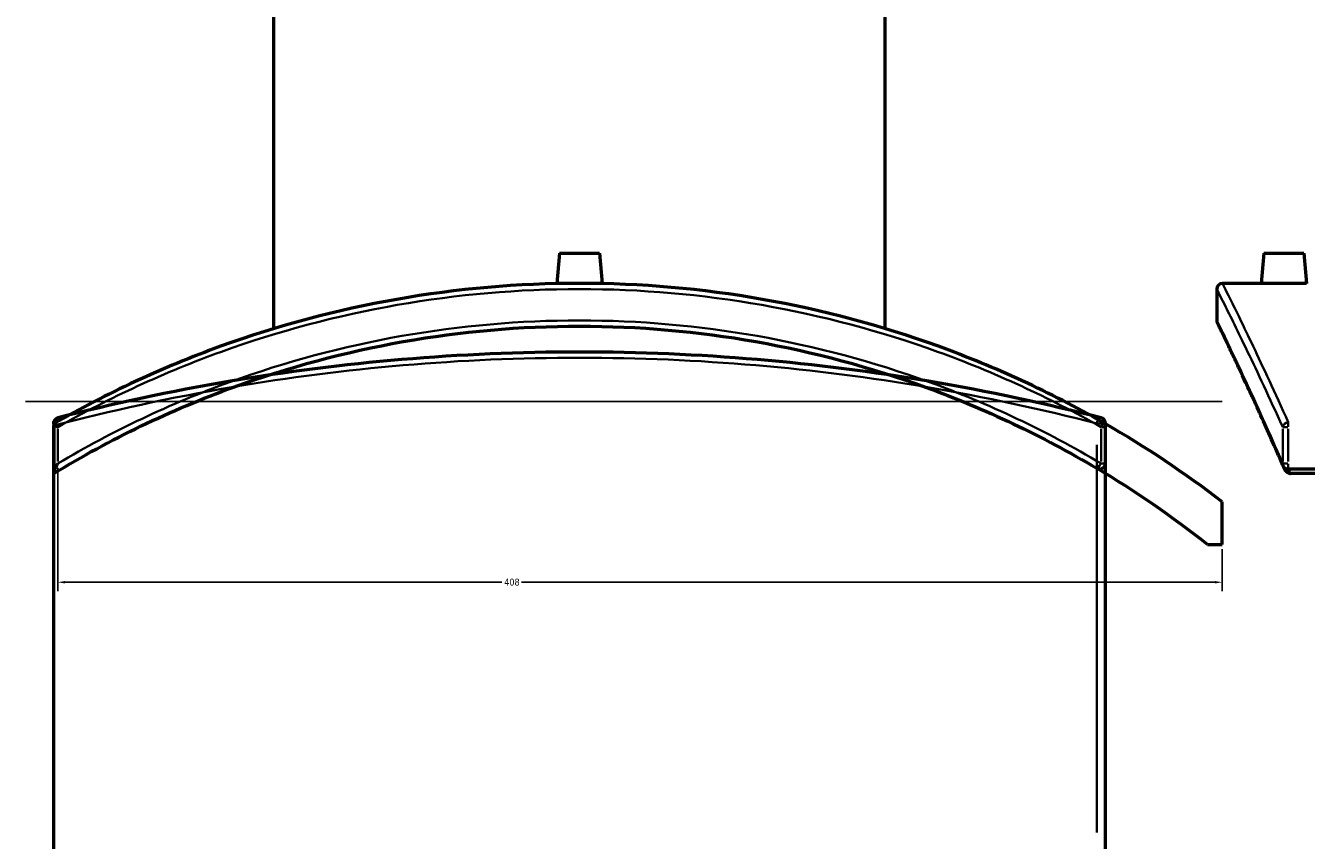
# Model space of a CAD drawing. Header units: millimetres. Extents: x -604 to 1138, y -275 to 894.
# Tile 5 of 10: x 250 to 700, y 23 to 309. Entities that reach past the tile are written whole.
import ezdxf

# ---------------------------------------------------------------- set-up
doc = ezdxf.new("R2010")
doc.units = ezdxf.units.MM
for name, color, linetype, lineweight in [('Dimension (ANSI)', 7, 'Continuous', 25), ('Sketch Geometry (ANSI)', 7, 'Continuous', 25), ('Visible (ANSI)', 7, 'Continuous', 50), ('Visible Narrow (ANSI)', 7, 'Continuous', 35)]:
    doc.layers.add(name, color=color, linetype=linetype, lineweight=lineweight)
doc.styles.add('Note Text (ANSI)', font='tahoma.ttf')
doc.dimstyles.new('Default - mm (ANSI)', dxfattribs={"dimtxt": 2.4, "dimasz": 2.5, "dimexe": 3.175, "dimexo": 1.6002, "dimgap": 0.8, "dimtad": 0, "dimtoh": 1, "dimdec": 0, "dimrnd": 1e-08, "dimzin": 4, "dimdsep": 46, "dimtxsty": 'Note Text (ANSI)', "dimcen": 0.09, "dimdle": 10, "dimclrd": 256, "dimclre": 256, "dimclrt": 5, "dimadec": 1, "dimazin": 1, "dimtfac": 1.27, "dimtofl": 0, "dimtmove": 0, "dimatfit": 3, "dimfxl": 1, "dimtolj": 1, "dimtzin": 4, "dimlwd": -1, "dimlwe": -1, "dimarcsym": 0})

# ---------------------------------------------------------------- blocks, each defined once
blk = doc.blocks.new('*D6')
at = {"layer": 'Defpoints', "color": 0, "transparency": 16777216}
for p in [(261.76, 155.44), (670.26, 126.96), (670.26, 113.71)]:
    blk.add_point(p, dxfattribs=at)
at = {"layer": 'Dimension (ANSI)', "transparency": 16777216}
for p, q in [((261.76, 153.84), (261.76, 110.53)), ((670.26, 125.36), (670.26, 110.53)), ((264.26, 113.71), (417.55, 113.71)), ((667.76, 113.71), (424.38, 113.71))]:
    blk.add_line(p, q, dxfattribs=at)
for points in [[(264.26, 114.13), (264.26, 113.29), (261.76, 113.71)], [(667.76, 114.13), (667.76, 113.29), (670.26, 113.71)]]:
    blk.add_solid(points, dxfattribs=at)
at = {"layer": 'Dimension (ANSI)', "color": 5, "transparency": 16777216, "insert": (418.35, 114.96), "char_height": 2.4, "attachment_point": 1, "style": 'Note Text (ANSI)'}
blk.add_mtext('\\A1;408', dxfattribs=at)

msp = doc.modelspace()

# ---------------------------------------------------------------- linework, layer by layer
at = {"layer": 'Sketch Geometry (ANSI)'}
msp.add_line((250.41, 177.11), (670.2, 177.11), dxfattribs=at)
at = {"layer": 'Visible (ANSI)'}
for p, q in [((337.56, 202.75), (337.56, 390.62)), ((551.96, 202.75), (551.96, 390.62)), ((437.76, 229.22), (436.82, 218.53)), ((437.76, 229.22), (451.76, 229.22)), ((451.76, 229.22), (452.69, 218.53)), ((684.88, 229.22), (683.95, 218.62)), ((684.88, 229.22), (698.88, 229.22)), ((698.88, 229.22), (699.8, 218.62)), ((668.38, 216.62), (668.38, 205.62)), ((683.95, 218.62), (670.38, 218.62)), ((260.26, 169.47), (260.26, 168.68)), ((260.26, 169.33), (260.26, 169.32)), ((260.26, 169.32), (260.26, 152.08)), ((260.26, -249.64), (260.26, 168.68)), ((629.26, 18.27), (629.26, 169.47)), ((629.26, 155.44), (629.26, 168.18)), ((844.63, 153.44), (693.43, 153.44)), ((260.26, 152.08), (260.26, 151.91)), ((844.63, 151.91), (694.21, 151.91)), ((670.26, 126.96), (670.26, 141.96)), ((665.1, 126.96), (670.26, 126.96))]:
    msp.add_line(p, q, dxfattribs=at)
for centre, radius, start, end in [((670.38, 216.62), 2, 90, 180), ((670.38, 205.62), 2, 180, 205.9369), ((627.26, 169.47), 2, 0, 75.6033), ((444.76, -151.38), 370, 60.0894, 60.2693), ((627.26, 168.18), 2, 0, 60.2693), ((444.76, -151.38), 370, 52.4496, 60.0894), ((627.26, 155.44), 2, 239.2559, 0), ((444.76, -151.38), 355, 51.6341, 59.2559), ((693.43, 155.44), 2, 203.3434, 270)]:
    msp.add_arc(centre, radius, start, end, dxfattribs=at)
for points, knots in [([(628.25, 169.91), (609.97, 180.35), (590.69, 189.29), (550.71, 203.76), (530.01, 209.3), (487.78, 216.73), (466.27, 218.62), (444.76, 218.62), (423.25, 218.62), (401.73, 216.73), (359.51, 209.3), (338.8, 203.76), (298.45, 189.15), (278.84, 180.02), (260.26, 169.33)], [-39.882373, -39.882373, -39.882373, -39.882373, -33.446841, -33.446841, -27.028008, -27.028008, -20.609169, -20.609169, -20.609169, -14.190331, -14.190331, -7.771498, -7.771498, -1.217533, -1.217533, -1.217533, -1.217533]), ([(691.88, 218.53), (690.88, 218.53), (689.82, 218.54), (687.86, 218.55), (686.97, 218.56), (685.57, 218.59), (684.96, 218.6), (684.15, 218.61), (683.95, 218.62), (683.95, 218.62)], [0, 0, 0, 0, 0.298796, 0.298796, 0.597592, 0.597592, 0.896324, 0.896324, 1.195056, 1.195056, 1.195056, 1.195056]), ([(699.8, 218.62), (699.8, 218.62), (699.61, 218.61), (698.8, 218.6), (698.19, 218.59), (696.78, 218.56), (695.89, 218.55), (693.93, 218.54), (692.87, 218.53), (691.88, 218.53)], [3.585167, 3.585167, 3.585167, 3.585167, 3.883899, 3.883899, 4.182631, 4.182631, 4.481427, 4.481427, 4.780222, 4.780222, 4.780222, 4.780222]), ([(260.26, 151.91), (280.09, 163.97), (301.23, 174.16), (342.56, 189.21), (362.53, 194.58), (403.26, 201.79), (424.01, 203.62), (444.76, 203.62), (465.51, 203.62), (486.26, 201.79), (526.98, 194.58), (546.96, 189.21), (587.17, 174.56), (607.28, 165), (626.24, 153.72)], [-44.199703, -44.199703, -44.199703, -44.199703, -37.023547, -37.023547, -30.763539, -30.763539, -24.503525, -24.503525, -24.503525, -18.243511, -18.243511, -11.983502, -11.983502, -5.171058, -5.171058, -5.171058, -5.171058]), ([(691.59, 154.65), (690.2, 157.86), (688.86, 160.94), (686.27, 166.8), (685.02, 169.58), (682.64, 174.86), (681.5, 177.35), (679.36, 182.02), (678.35, 184.21), (676.46, 188.26), (675.58, 190.12), (673.97, 193.53), (673.24, 195.07), (671.92, 197.81), (671.34, 199.02), (670.35, 201.09), (669.93, 201.96), (669.25, 203.35), (669, 203.87), (668.66, 204.57), (668.58, 204.74), (668.58, 204.74)], [5.171058, 5.171058, 5.171058, 5.171058, 7.104305, 7.104305, 9.037551, 9.037551, 10.970798, 10.970798, 12.904045, 12.904045, 14.837291, 14.837291, 16.770538, 16.770538, 18.703785, 18.703785, 20.637031, 20.637031, 22.570278, 22.570278, 24.503525, 24.503525, 24.503525, 24.503525]), ([(627.76, 171.41), (608.64, 176.31), (588.36, 180.69), (547.81, 187.54), (527.67, 190.12), (486.6, 193.62), (465.68, 194.52), (444.76, 194.52), (423.83, 194.52), (402.91, 193.62), (361.84, 190.12), (341.7, 187.54), (301.15, 180.69), (280.87, 176.31), (261.76, 171.41)], [5.171058, 5.171058, 5.171058, 5.171058, 11.983502, 11.983502, 18.243511, 18.243511, 24.503525, 24.503525, 24.503525, 30.763539, 30.763539, 37.023547, 37.023547, 43.836348, 43.836348, 43.836348, 43.836348]), ([(260.26, 169.47), (260.26, 169.64), (260.28, 169.79), (260.36, 170.14), (260.44, 170.34), (260.7, 170.75), (260.88, 170.94), (261.28, 171.23), (261.51, 171.34), (261.76, 171.41), (261.76, 171.41), (261.76, 171.41)], [-0.4572649, -0.4572649, -0.4572649, -0.4572649, -0.3878271, -0.3878271, -0.2825917, -0.2825917, -0.1488506, -0.1488506, 0, 0, 0.0012636, 0.0012636, 0.0012636, 0.0012636]), ([(261.76, 168.18), (261.76, 168.18), (261.76, 168.18), (261.56, 168.3), (261.38, 168.41), (261.04, 168.64), (260.88, 168.75), (260.59, 168.96), (260.46, 169.07), (260.3, 169.23), (260.26, 169.28), (260.26, 169.32)], [-0.289097, -0.289097, -0.289097, -0.289097, -0.2883651, -0.2883651, -0.2191437, -0.2191437, -0.151428, -0.151428, -0.0708833, -0.0708833, 0, 0, 0, 0]), ([(260.26, 152.08), (260.26, 152.15), (260.28, 152.25), (260.36, 152.54), (260.44, 152.77), (260.7, 153.38), (260.88, 153.77), (261.28, 154.57), (261.51, 155), (261.76, 155.44), (261.76, 155.44), (261.76, 155.44)], [-0.4572649, -0.4572649, -0.4572649, -0.4572649, -0.3878271, -0.3878271, -0.2825917, -0.2825917, -0.1488506, -0.1488506, 0, 0, 0.0012636, 0.0012636, 0.0012636, 0.0012636]), ([(693.43, 152.08), (693.26, 152.15), (693.11, 152.25), (692.76, 152.54), (692.56, 152.77), (692.2, 153.3), (692.05, 153.58), (691.93, 153.86)], [-0.4572649, -0.4572649, -0.4572649, -0.4572649, -0.3878271, -0.3878271, -0.2825917, -0.2825917, -0.1827133, -0.1827133, -0.1827133, -0.1827133]), ([(693.43, 152.08), (693.55, 152.02), (693.67, 151.98), (693.94, 151.92), (694.07, 151.91), (694.21, 151.91)], [0.30764844, 0.30764844, 0.30764844, 0.30764844, 0.34731805, 0.34731805, 0.38908101, 0.38908101, 0.38908101, 0.38908101])]:
    msp.add_open_spline(points, degree=3, knots=knots, dxfattribs=at)
msp.add_open_spline([(691.59, 154.65), (691.7, 154.39), (691.82, 154.12), (691.93, 153.86)], degree=3, dxfattribs=at)
at = {"layer": 'Visible Narrow (ANSI)'}
for p, q in [((261.76, 156.08), (261.76, 167.54)), ((626.42, 169.47), (629.25, 169.47)), ((627.76, 167.54), (627.76, 156.08)), ((629.25, 168.18), (627.88, 168.18)), ((691.49, 167.54), (691.49, 156.08)), ((693.29, 168.18), (691.53, 168.18)), ((693.43, 169.86), (693.43, 168.28)), ((693.43, 156.08), (693.43, 167.54)), ((626.24, 161.91), (626.24, 25.83)), ((627.88, 155.44), (629.25, 155.44)), ((691.53, 155.44), (693.29, 155.44)), ((693.43, 153.45), (693.43, 155.29))]:
    msp.add_line(p, q, dxfattribs=at)
for centre, major_axis, ratio, start_param, end_param in [((627.26, 169.47), (0.5, 1.94), 0.4992, 0.084912, 1.613332), ((627.26, 168.18), (0.99, 1.74), 0.217566, 4.908366, 6.210826), ((693.43, 168.18), (-1.82, -0.82), 0.847565, 4.420763, 5.723224), ((627.26, 155.44), (-1.02, -1.72), 0.215438, 0.084912, 1.613332), ((693.43, 155.44), (-1.84, -0.79), 0.839277, 5.83198, 6.259438)]:
    msp.add_ellipse(centre, major_axis=major_axis, ratio=ratio, start_param=start_param, end_param=end_param, dxfattribs=at)
for points, knots in [([(261.76, 168.18), (279.99, 178.56), (299.21, 187.45), (339.09, 201.84), (359.74, 207.35), (401.85, 214.74), (423.3, 216.62), (444.76, 216.62), (466.21, 216.62), (487.67, 214.74), (529.78, 207.35), (550.43, 201.84), (590.3, 187.45), (609.52, 178.56), (627.76, 168.18)], [1.335965, 1.335965, 1.335965, 1.335965, 7.771498, 7.771498, 14.190331, 14.190331, 20.609169, 20.609169, 20.609169, 27.028008, 27.028008, 33.446841, 33.446841, 39.882373, 39.882373, 39.882373, 39.882373]), ([(668.38, 216.62), (668.38, 216.62), (669.32, 214.74), (673, 207.35), (675.72, 201.84), (682.63, 187.45), (686.81, 178.56), (691.49, 168.18)], [20.609169, 20.609169, 20.609169, 20.609169, 27.028008, 27.028008, 33.446841, 33.446841, 39.882373, 39.882373, 39.882373, 39.882373]), ([(693.43, 169.91), (688.76, 180.35), (684.59, 189.29), (677.7, 203.76), (674.99, 209.3), (671.32, 216.73), (670.38, 218.62), (670.38, 218.62)], [-39.882373, -39.882373, -39.882373, -39.882373, -33.446841, -33.446841, -27.028008, -27.028008, -20.609169, -20.609169, -20.609169, -20.609169]), ([(627.76, 155.44), (608.64, 166.78), (588.36, 176.4), (547.81, 191.12), (527.67, 196.53), (486.6, 203.78), (465.68, 205.62), (444.76, 205.62), (423.83, 205.62), (402.91, 203.78), (361.84, 196.53), (341.7, 191.12), (301.15, 176.4), (280.87, 166.78), (261.76, 155.44)], [5.171058, 5.171058, 5.171058, 5.171058, 11.983502, 11.983502, 18.243511, 18.243511, 24.503525, 24.503525, 24.503525, 30.763539, 30.763539, 37.023547, 37.023547, 43.836348, 43.836348, 43.836348, 43.836348]), ([(691.49, 155.44), (686.58, 166.78), (682.2, 176.4), (675.36, 191.12), (672.77, 196.53), (669.28, 203.78), (668.38, 205.62), (668.38, 205.62)], [5.171058, 5.171058, 5.171058, 5.171058, 11.983502, 11.983502, 18.243511, 18.243511, 24.503525, 24.503525, 24.503525, 24.503525]), ([(260.26, 168.68), (280.09, 173.89), (301.23, 178.54), (342.56, 185.55), (362.53, 188.14), (403.26, 191.62), (424.01, 192.52), (444.76, 192.52), (465.51, 192.52), (486.26, 191.62), (526.98, 188.14), (546.96, 185.55), (587.17, 178.73), (607.28, 174.36), (626.24, 169.47)], [-44.199703, -44.199703, -44.199703, -44.199703, -37.023547, -37.023547, -30.763539, -30.763539, -24.503525, -24.503525, -24.503525, -18.243511, -18.243511, -11.983502, -11.983502, -5.171058, -5.171058, -5.171058, -5.171058])]:
    msp.add_open_spline(points, degree=3, knots=knots, dxfattribs=at)
msp.add_open_spline([(694.21, 151.91), (693.99, 152.42), (693.77, 152.94), (693.55, 153.44)], degree=3, dxfattribs=at)

# ---------------------------------------------------------------- dimensions: what is measured, and where the dimension line sits
at = {"layer": 'Dimension (ANSI)'}
dim = msp.add_linear_dim(base=(670.2578, 113.7095), p1=(261.7605, 155.4439), p2=(670.2578, 126.9594), angle=180, dimstyle='Default - mm (ANSI)', override={"dimgap": 0.8, "dimtoh": 0, "dimdec": 0, "dimtol": 0, "dimlim": 0, "dimtp": 0, "dimtm": 0, "dimtdec": 2, "dimatfit": 1}, dxfattribs=at)
dim.commit()
dim.dimension.update_dxf_attribs({"geometry": '*D6', "text_midpoint": (420.9643, 113.7095), "dimtype": 160})

doc.saveas('drawing.dxf')
